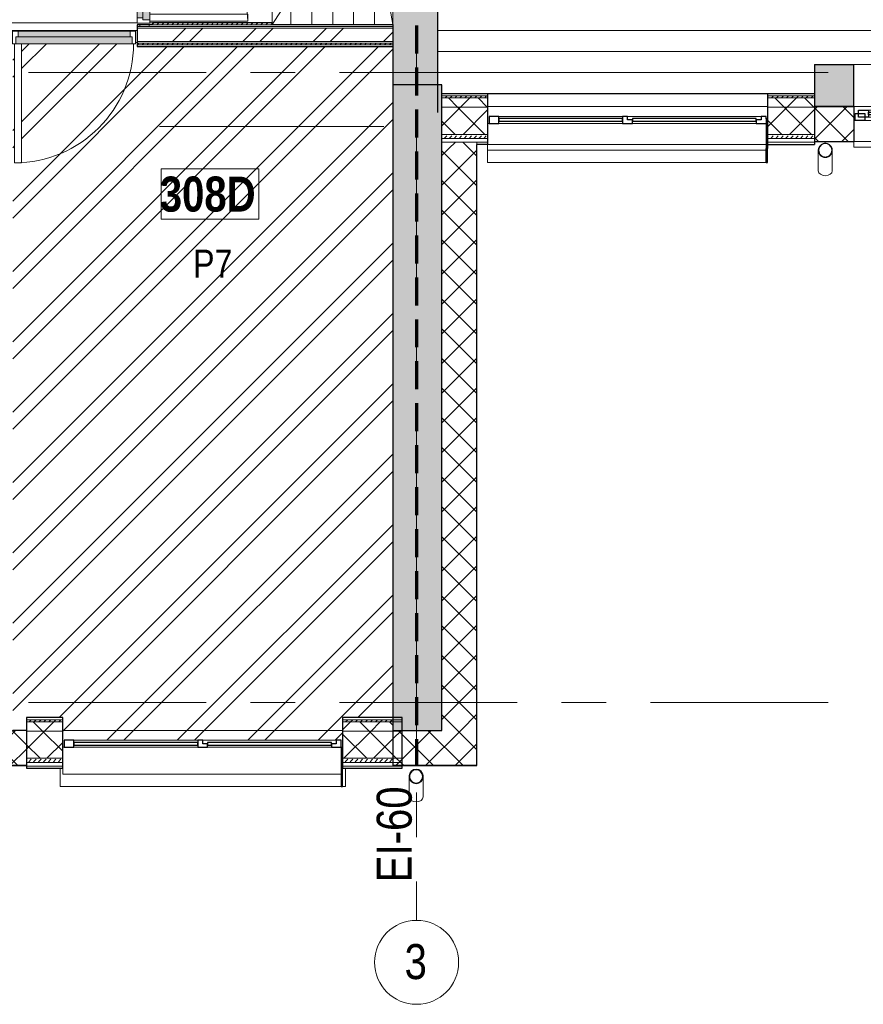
# Model space of a CAD drawing. Header units: millimetres. Extents: x -2764 to 55441, y -2158 to 22251.
# Tile 5 of 70: x 9163 to 15192, y -2158 to 4879. Entities that reach past the tile are written whole.
import ezdxf

# ---------------------------------------------------------------- set-up
doc = ezdxf.new("R2010")
doc.units = ezdxf.units.MM
doc.linetypes.add('EST_Dash_2_1_', pattern=[300, 200, -100])
doc.linetypes.add('Grid Line 1_2_', pattern=[2222.5, 1270, -317.5, 317.5, -317.5])
for name, color, linetype, lineweight, true_color in [('_ hall', 9, 'Continuous', 9, 0x808080), ('Color Fill-2', 9, 'Continuous', 9, 0x808080), ('Color Fill-3', 7, 'Continuous', 9, 0xc0c040), ('Cut Pattern-1', 7, 'Continuous', 25, 0x787878), ('Cut Pattern-2', 7, 'Continuous', 9, 0x787878), ('Cut Pattern-4', 9, 'Continuous', 9, 0x808080), ('Detail Items-2', 9, 'Continuous', 9, 0x808080), ('Doors-1', 7, 'Continuous', 9, 0x7da2b7), ('Doors-3', 7, 'Continuous', 9, 0x646464), ('Room Tags-1', 7, 'Continuous', 9, 0x800000), ('SMA_Tuletõkkesektsioon', 1, 'EST_Dash_2_1_', 70, 0xff0000), ('Text Notes-1', 1, 'Continuous', 9, 0xff0000)]:
    doc.layers.add(name, color=color, linetype=linetype, lineweight=lineweight, true_color=true_color)
for name, color, linetype, lineweight in [('Common Edges', 7, 'Continuous', 9), ('Cut Pattern-3', 7, 'Continuous', 9), ('Doors', 7, 'Continuous', 9), ('Doors-2', 7, 'Continuous', 18), ('Floors', 7, 'Continuous', 9), ('Generic Models', 7, 'Continuous', 9), ('Generic Models-1', 7, 'Continuous', 25), ('Grids', 7, 'Continuous', 9), ('Grids-1', 7, 'Grid Line 1_2_', 9), ('Plan Swing', 7, 'Continuous', 9), ('Room Tags', 7, 'Continuous', 9), ('Thin Lines', 7, 'Continuous', 9), ('Walls', 7, 'Continuous', 9), ('Walls-1', 7, 'Continuous', 25), ('Windows', 7, 'Continuous', 9), ('Windows-1', 7, 'Continuous', 25)]:
    doc.layers.add(name, color=color, linetype=linetype, lineweight=lineweight)
doc.styles.add('Swis721 Cn BT', font='swissc.ttf', dxfattribs={"height": 250})
doc.styles.add('Swis721 Cn BT_1', font='swissc.ttf', dxfattribs={"height": 200})
doc.styles.add('Swis721 Cn BT_B', font='swisscb.ttf', dxfattribs={"height": 250})
doc.styles.add('Swis721 Cn BT_I', font='swissci.ttf', dxfattribs={"height": 250})
pattern_1 = [(45, (0, 0), (-106.066, 106.066), []), (135, (0, 0), (-106.066, -106.066), [])]
pattern_2 = [(45, (0, 0), (0, 35.35534), [25, -25])]
pattern_3 = [(45, (0, 0), (-251.447, 251.447), []), (45, (0, 381), (-251.447, 251.447), [])]
pattern_4 = [(0, (0, 0), (0, 150), [])]

# ---------------------------------------------------------------- blocks, each defined once
blk = doc.blocks.new('sma_W3 - -A-01 2700x1500mm-1795256-3 Korruse põrandate  plaan')
at = {"layer": 'Windows'}
for p, q in [((-70, 99.5), (-1245, 99.5)), ((1235, 99.5), (70, 99.5)), ((-1350, 24.5), (-1340, 24.5)), ((-1270, 24.5), (-35, 24.5)), ((-1245, 49.5), (-70, 49.5)), ((35, 24.5), (1270, 24.5)), ((70, 49.5), (1235, 49.5)), ((1340, 24.5), (1350, 24.5)), ((-1350, -165.2), (-1350, -125.5)), ((1350, -125.5), (1350, -165.2)), ((1350, -165.2), (-1350, -165.2))]:
    blk.add_line(p, q, dxfattribs=at)
at = {"layer": 'Windows-1'}
for p, q in [((-1340, 24.5), (-1340, 74.5)), ((-1340, 74.5), (-1270, 74.5)), ((-1315, 49.5), (-1315, 99.5)), ((-1315, 99.5), (-1245, 99.5)), ((-1270, 74.5), (-1270, 24.5)), ((-1245, 99.5), (-1245, 49.5)), ((-1245, 64.5), (-1245, 84.5)), ((-1245, 84.5), (-70, 84.5)), ((-70, 49.5), (-70, 99.5)), ((-70, 99.5), (0, 99.5)), ((-70, 84.5), (-70, 64.5)), ((-35, 24.5), (-35, 74.5)), ((-35, 74.5), (0, 74.5)), ((0, 99.5), (0, 49.5)), ((0, 49.5), (0, 99.5)), ((0, 99.5), (70, 99.5)), ((0, 74.5), (0, 49.5)), ((70, 99.5), (70, 49.5)), ((70, 64.5), (70, 84.5)), ((70, 84.5), (1235, 84.5)), ((1235, 49.5), (1235, 99.5)), ((1235, 99.5), (1305, 99.5)), ((1235, 84.5), (1235, 64.5)), ((1285, 49.5), (1285, 74.5)), ((1285, 74.5), (1340, 74.5)), ((1305, 99.5), (1305, 49.5)), ((1340, 74.5), (1340, 24.5)), ((-1270, 24.5), (-1340, 24.5)), ((-1245, 49.5), (-1315, 49.5)), ((-70, 64.5), (-1245, 64.5)), ((0, 49.5), (-70, 49.5)), ((35, 24.5), (-35, 24.5)), ((70, 49.5), (0, 49.5)), ((0, 49.5), (35, 49.5)), ((35, 49.5), (35, 24.5)), ((1235, 64.5), (70, 64.5)), ((1305, 49.5), (1235, 49.5)), ((1270, 49.5), (1285, 49.5)), ((1270, 24.5), (1270, 49.5)), ((1340, 24.5), (1270, 24.5))]:
    blk.add_line(p, q, dxfattribs=at)
blk = doc.blocks.new('1_0 W - 2x2 - -A-03-1092455-3 Korruse põrandate  plaan')
at = {"layer": 'Windows'}
for p, q in [((1000, 223), (-990, 223)), ((1000, 223), (1000, 181)), ((-990, 31), (-1000, 31)), ((-920, 31), (-35, 31)), ((35, 31), (920, 31)), ((1000, 31), (990, 31)), ((0, -19), (-955, -19)), ((920, -19), (35, -19))]:
    blk.add_line(p, q, dxfattribs=at)
at = {"layer": 'Windows-1'}
for p, q in [((-920, 31), (-990, 31)), ((-990, 31), (-990, -19)), ((-955, -19), (-955, 6)), ((-955, 6), (-920, 6)), ((-920, 6), (-920, 31)), ((-35, 16), (-920, 16)), ((-920, 16), (-920, -4)), ((35, 31), (-35, 31)), ((-35, 31), (-35, 6)), ((-35, -4), (-35, 16)), ((-35, 6), (0, 6)), ((0, 6), (0, -19)), ((35, -19), (35, 31)), ((920, 16), (35, 16)), ((35, 16), (35, -4)), ((990, 31), (920, 31)), ((920, 31), (920, -19)), ((920, -4), (920, 16)), ((990, -19), (990, 31)), ((-990, -19), (-955, -19)), ((-920, -4), (-35, -4)), ((0, -19), (35, -19)), ((35, -4), (920, -4)), ((920, -19), (990, -19))]:
    blk.add_line(p, q, dxfattribs=at)
blk = doc.blocks.new('1_0 W - 2x2 - -A-03-V2-3 Korruse põrandate  plaan')
at = {"layer": 'Windows'}
for p, q in [((1000, 223), (-990, 223)), ((1000, 223), (1000, 181)), ((-920, 31), (-35, 31)), ((35, 31), (920, 31)), ((1000, 31), (990, 31)), ((0, -19), (-955, -19)), ((920, -19), (35, -19))]:
    blk.add_line(p, q, dxfattribs=at)
at = {"layer": 'Windows-1'}
for p, q in [((-920, 31), (-990, 31)), ((-955, -19), (-955, 6)), ((-955, 6), (-920, 6)), ((-920, 6), (-920, 31)), ((-35, 16), (-920, 16)), ((-920, 16), (-920, -4)), ((35, 31), (-35, 31)), ((-35, 31), (-35, 6)), ((-35, -4), (-35, 16)), ((-35, 6), (0, 6)), ((0, 6), (0, -19)), ((35, -19), (35, 31)), ((920, 16), (35, 16)), ((35, 16), (35, -4)), ((990, 31), (920, 31)), ((920, 31), (920, -19)), ((920, -4), (920, 16)), ((990, -19), (990, 31)), ((-990, -2.5), (-990, -19)), ((-990, -19), (-955, -19)), ((-920, -4), (-35, -4)), ((0, -19), (35, -19)), ((35, -4), (920, -4)), ((920, -19), (990, -19))]:
    blk.add_line(p, q, dxfattribs=at)
blk = doc.blocks.new('SMA_D01_ 1-poolne - SU-P-10- 900x2100 3 korrus-2368592-3 Korruse põrandate  plaan')
at = {"layer": 'Doors-1'}
for points in [[(278, 64.5), (-415, 64.5), (-415, 14.5), (415, 14.5), (415, 64.5), (375, 64.5)], [(400, 14.5), (-400, 14.5), (-400, -25.5), (400, -25.5), (400, -1.3)]]:
    blk.add_hatch(color=256, dxfattribs=at).paths.add_polyline_path(points, flags=0)
at = {"layer": 'Doors'}
for p, q in [((375, 64.5), (-415, 64.5)), ((-400, 14.5), (400, 14.5)), ((400, -25.5), (-400, -25.5))]:
    blk.add_line(p, q, dxfattribs=at)
at = {"layer": 'Doors-2'}
for p, q in [((425, 914.5), (375, 914.5)), ((375, 914.5), (375, 64.5)), ((425, 64.5), (425, 914.5)), ((-415, 64.5), (-440, 64.5)), ((-440, 64.5), (-440, -25.5)), ((-415, 14.5), (-415, 64.5)), ((-400, 14.5), (-415, 14.5)), ((-400, -25.5), (-400, 14.5)), ((375, 64.5), (425, 64.5)), ((415, 14.5), (400, 14.5)), ((400, 14.5), (400, -25.5)), ((415, 64.5), (415, 14.5)), ((440, 64.5), (425, 64.5)), ((440, -25.5), (440, 64.5)), ((-440, -25.5), (-400, -25.5)), ((400, -25.5), (440, -25.5))]:
    blk.add_line(p, q, dxfattribs=at)
at = {"layer": 'Plan Swing'}
blk.add_arc((425, 64.5), 850, 90, 180, dxfattribs=at)
blk = doc.blocks.new('SMA_D01_ 1-poolne - SU-P-04 - 750x2100-1929737-3 Korruse põrandate  plaan')
at = {"layer": 'Doors-3'}
for points in [[(340, 38), (-340, 38), (-340, -12), (340, -12)], [(325, -12), (-325, -12), (-325, -52), (325, -52)]]:
    blk.add_hatch(color=256, dxfattribs=at).paths.add_polyline_path(points, flags=0)
at = {"layer": 'Doors'}
for p, q in [((300, 38), (-340, 38)), ((-325, -12), (325, -12)), ((325, -52), (-325, -52))]:
    blk.add_line(p, q, dxfattribs=at)
at = {"layer": 'Doors-2'}
for p, q in [((350, 738), (300, 738)), ((300, 738), (300, 38)), ((350, 38), (350, 738)), ((-340, 38), (-365, 38)), ((-365, 38), (-365, -52)), ((-340, -12), (-340, 38)), ((300, 38), (350, 38)), ((340, 38), (340, -12)), ((365, 38), (350, 38)), ((365, -52), (365, 38)), ((-365, -52), (-325, -52)), ((-325, -12), (-340, -12)), ((-325, -52), (-325, -12)), ((340, -12), (325, -12)), ((325, -12), (325, -52)), ((325, -52), (365, -52))]:
    blk.add_line(p, q, dxfattribs=at)
at = {"layer": 'Plan Swing'}
blk.add_arc((350, 38), 700, 90, 180, dxfattribs=at)
blk = doc.blocks.new('Generic Models 1 - Generic Models 49-1027792-3 Korruse põrandate  plaan')
at = {"layer": 'Generic Models'}
for p, q in [((11946.6, -529.4), (11946.6, -675.5)), ((12046.6, -675.5), (12046.6, -529.4))]:
    blk.add_line(p, q, dxfattribs=at)
for start_param, end_param in [(3.141593, 4.712389), (4.712389, 6.283185)]:
    blk.add_ellipse((11996.6, -675.5), major_axis=(50, 0), ratio=0.707107, start_param=start_param, end_param=end_param, dxfattribs=at)
for points, knots in [([(11973.9, -484.9), (11973.1, -485.3), (11968.5, -487.8), (11963.3, -491.8), (11959.5, -496), (11958.6, -496.9)], [0.1506351, 0.1506351, 0.1506351, 0.1506351, 0.1666667, 0.25, 0.2749108, 0.2749108, 0.2749108, 0.2749108]), ([(11996.6, -479.4), (11992.3, -479.4), (11985.5, -480.3), (11979, -482.6), (11976.8, -483.5)], [0, 0, 0, 0, 0.0833333, 0.1297812, 0.1297812, 0.1297812, 0.1297812]), ([(12016.5, -483.5), (12014.2, -482.6), (12007.8, -480.3), (12001, -479.4), (11996.6, -479.4)], [0.8702188, 0.8702188, 0.8702188, 0.8702188, 0.9166667, 1, 1, 1, 1]), ([(12034.7, -496.9), (12033.8, -496), (12030, -491.8), (12024.7, -488), (12020.2, -485.2), (12019.5, -484.8)], [0.7250892, 0.7250892, 0.7250892, 0.7250892, 0.75, 0.8333333, 0.8493649, 0.8493649, 0.8493649, 0.8493649]), ([(11947.6, -519.9), (11947.4, -520.9), (11946.9, -524), (11946.5, -529.4), (11946.9, -534.8), (11947.4, -538), (11947.6, -539)], [0.4386826, 0.4386826, 0.4386826, 0.4386826, 0.4583333, 0.5, 0.5416667, 0.5613174, 0.5613174, 0.5613174, 0.5613174]), ([(11956.3, -499.9), (11955.3, -501.3), (11953.1, -504.7), (11950.3, -510.2), (11948.8, -514.8), (11948.1, -517.3), (11948, -517.7)], [0.2985189, 0.2985189, 0.2985189, 0.2985189, 0.3333333, 0.375, 0.4166667, 0.4244677, 0.4244677, 0.4244677, 0.4244677]), ([(11948, -541), (11948.1, -541.5), (11948.8, -544), (11950.3, -548.6), (11953.1, -554.2), (11955.2, -557.6), (11956.3, -559)], [0.5745704, 0.5745704, 0.5745704, 0.5745704, 0.5833333, 0.625, 0.6666667, 0.7014811, 0.7014811, 0.7014811, 0.7014811]), ([(11958.6, -561.9), (11959.5, -562.9), (11963.3, -567.1), (11968.6, -570.9), (11973.1, -573.6), (11973.8, -574)], [0.7250892, 0.7250892, 0.7250892, 0.7250892, 0.75, 0.8333333, 0.8493649, 0.8493649, 0.8493649, 0.8493649]), ([(12019.4, -573.9), (12020.2, -573.6), (12024.7, -571.1), (12030, -567.1), (12033.8, -562.9), (12034.7, -561.9)], [0.1506351, 0.1506351, 0.1506351, 0.1506351, 0.1666667, 0.25, 0.2749108, 0.2749108, 0.2749108, 0.2749108]), ([(12045.2, -517.7), (12045.1, -517.3), (12044.5, -514.8), (12043, -510.2), (12040.2, -504.7), (12038, -501.3), (12037, -499.8)], [0.5755323, 0.5755323, 0.5755323, 0.5755323, 0.5833333, 0.625, 0.6666667, 0.7014811, 0.7014811, 0.7014811, 0.7014811]), ([(12037, -559), (12038, -557.5), (12040.2, -554.2), (12043, -548.6), (12044.5, -544), (12045.2, -541.5), (12045.3, -541)], [0.2985189, 0.2985189, 0.2985189, 0.2985189, 0.3333333, 0.375, 0.4166667, 0.4254296, 0.4254296, 0.4254296, 0.4254296]), ([(12045.7, -539), (12045.9, -538), (12046.4, -534.8), (12046.8, -529.4), (12046.4, -524), (12045.9, -520.9), (12045.7, -519.9)], [0.4386826, 0.4386826, 0.4386826, 0.4386826, 0.4583333, 0.5, 0.5416667, 0.5613174, 0.5613174, 0.5613174, 0.5613174]), ([(11976.8, -575.3), (11979, -576.3), (11985.5, -578.5), (11992.3, -579.4), (11996.6, -579.4)], [0.8702188, 0.8702188, 0.8702188, 0.8702188, 0.9166667, 1, 1, 1, 1]), ([(11996.6, -579.4), (12001, -579.4), (12007.8, -578.5), (12014.2, -576.3), (12016.5, -575.3)], [0, 0, 0, 0, 0.0833333, 0.1297812, 0.1297812, 0.1297812, 0.1297812])]:
    blk.add_open_spline(points, degree=3, knots=knots, dxfattribs=at)
for points in [[(11974.8, -486.7), (11975.7, -486.2), (11976.6, -485.8), (11977.6, -485.3)], [(12015.7, -485.4), (12016.6, -485.8), (12017.6, -486.2), (12018.5, -486.7)], [(11949.5, -520.2), (11949.7, -519.5), (11949.8, -518.8), (11950, -518.1)], [(11950, -540.7), (11949.8, -540), (11949.7, -539.3), (11949.5, -538.6)], [(11957.9, -501), (11958.6, -500.1), (11959.4, -499.1), (11960.1, -498.2)], [(11960.2, -560.6), (11959.4, -559.7), (11958.6, -558.8), (11957.9, -557.8)], [(12033.1, -498.2), (12033.9, -499.1), (12034.6, -500.1), (12035.3, -501)], [(12035.3, -557.8), (12034.6, -558.8), (12033.9, -559.7), (12033.1, -560.6)], [(12043.3, -518.1), (12043.5, -518.8), (12043.6, -519.5), (12043.8, -520.2)], [(12043.8, -538.6), (12043.6, -539.3), (12043.5, -540), (12043.3, -540.7)], [(11977.6, -573.5), (11976.6, -573.1), (11975.7, -572.6), (11974.8, -572.2)], [(12018.5, -572.2), (12017.6, -572.6), (12016.6, -573.1), (12015.7, -573.6)]]:
    blk.add_open_spline(points, degree=3, dxfattribs=at)
at = {"layer": 'Generic Models-1'}
for radius, start, end in [(50, 90, 270), (48, 90, 270), (50, 270, 90), (48, 270, 90)]:
    blk.add_arc((11996.6, -529.4), radius, start, end, dxfattribs=at)
blk = doc.blocks.new('Generic Models 2 - Generic Models 49-1027909-3 Korruse põrandate  plaan')
at = {"layer": 'Generic Models'}
for p, q in [((14870.6, 3893), (14870.6, 3746.9)), ((14970.6, 3746.9), (14970.6, 3893))]:
    blk.add_line(p, q, dxfattribs=at)
for start_param, end_param in [(3.141593, 4.712389), (4.712389, 6.283185)]:
    blk.add_ellipse((14920.6, 3746.9), major_axis=(50, 0), ratio=0.707107, start_param=start_param, end_param=end_param, dxfattribs=at)
for points in [[(14870.6, 3893), (14870.6, 3891.9), (14870.6, 3890.8), (14870.7, 3889.7)], [(14879.2, 3917.2), (14881.2, 3920.7), (14883.7, 3924.1), (14886.7, 3926.9)], [(14954.6, 3926.9), (14957.5, 3924), (14960, 3920.7), (14962.1, 3917.2)], [(14970.5, 3889.7), (14970.6, 3890.8), (14970.6, 3891.9), (14970.6, 3893)], [(14884.7, 3861.1), (14883.2, 3862.9), (14881.7, 3864.8), (14880.4, 3866.7)], [(14893.9, 3853.1), (14891.8, 3854.5), (14889.9, 3856), (14888.1, 3857.6)], [(14904.1, 3847.9), (14902, 3848.7), (14899.9, 3849.6), (14897.8, 3850.7)], [(14904.5, 3845.6), (14905.6, 3845.3), (14906.6, 3844.9), (14907.7, 3844.7)], [(14920.6, 3845), (14916.7, 3845), (14912.7, 3845.5), (14908.9, 3846.4)], [(14932.4, 3846.4), (14928.5, 3845.5), (14924.6, 3845), (14920.6, 3845)], [(14933.6, 3844.7), (14934.6, 3845), (14935.7, 3845.3), (14936.7, 3845.6)], [(14943.4, 3850.7), (14941.4, 3849.6), (14939.3, 3848.6), (14937.1, 3847.8)], [(14953.1, 3857.6), (14951.3, 3856), (14949.4, 3854.5), (14947.3, 3853.2)], [(14960.8, 3866.7), (14959.5, 3864.8), (14958.1, 3862.8), (14956.5, 3861.1)]]:
    blk.add_open_spline(points, degree=3, dxfattribs=at)
for points, knots in [([(14871.9, 3881.5), (14872.1, 3881), (14872.5, 3879.5), (14872.9, 3877.9), (14873.3, 3876.9)], [0.57371452, 0.57371452, 0.57371452, 0.57371452, 0.58333333, 0.60421033, 0.60421033, 0.60421033, 0.60421033]), ([(14872.6, 3893.9), (14872.7, 3895.7), (14872.9, 3898.8), (14873.4, 3901.9), (14873.7, 3903.2)], [0.50639951, 0.50639951, 0.50639951, 0.50639951, 0.54166667, 0.5682163, 0.5682163, 0.5682163, 0.5682163]), ([(14873.9, 3882.1), (14873.5, 3883.6), (14873, 3886.2), (14872.8, 3888.7), (14872.7, 3889.7)], [0.4275066, 0.4275066, 0.4275066, 0.4275066, 0.45833333, 0.47805421, 0.47805421, 0.47805421, 0.47805421]), ([(14874.3, 3905.7), (14874.8, 3907.6), (14875.6, 3909.8), (14876.5, 3911.9), (14876.6, 3912.2)], [0.58513034, 0.58513034, 0.58513034, 0.58513034, 0.625, 0.63131442, 0.63131442, 0.63131442, 0.63131442]), ([(14878, 3871), (14877.3, 3872.2), (14876.3, 3874.3), (14875.5, 3876.6), (14875.1, 3877.6)], [0.34835666, 0.34835666, 0.34835666, 0.34835666, 0.375, 0.39606442, 0.39606442, 0.39606442, 0.39606442]), ([(14966.1, 3877.6), (14965.7, 3876.6), (14964.9, 3874.3), (14963.9, 3872.2), (14963.3, 3871)], [0.60393558, 0.60393558, 0.60393558, 0.60393558, 0.625, 0.65164334, 0.65164334, 0.65164334, 0.65164334]), ([(14964.6, 3912.2), (14964.7, 3911.9), (14965.6, 3909.8), (14966.4, 3907.6), (14966.9, 3905.7)], [0.36868558, 0.36868558, 0.36868558, 0.36868558, 0.375, 0.41486966, 0.41486966, 0.41486966, 0.41486966]), ([(14968.5, 3889.7), (14968.4, 3888.7), (14968.2, 3886.2), (14967.7, 3883.6), (14967.4, 3882.1)], [0.52194579, 0.52194579, 0.52194579, 0.52194579, 0.54166667, 0.5724934, 0.5724934, 0.5724934, 0.5724934]), ([(14967.5, 3903.2), (14967.8, 3901.9), (14968.3, 3898.8), (14968.6, 3895.7), (14968.6, 3893.9)], [0.4317837, 0.4317837, 0.4317837, 0.4317837, 0.45833333, 0.49360049, 0.49360049, 0.49360049, 0.49360049]), ([(14968, 3876.9), (14968.3, 3877.9), (14968.8, 3879.5), (14969.2, 3881), (14969.3, 3881.5)], [0.39578967, 0.39578967, 0.39578967, 0.39578967, 0.41666667, 0.42628548, 0.42628548, 0.42628548, 0.42628548]), ([(14876.3, 3869.9), (14876.6, 3869.3), (14877.4, 3867.8), (14878.3, 3866.4), (14878.8, 3865.6)], [0.65263578, 0.65263578, 0.65263578, 0.65263578, 0.66666667, 0.68456201, 0.68456201, 0.68456201, 0.68456201]), ([(14883.3, 3859.7), (14883.9, 3859), (14885.1, 3857.7), (14886.3, 3856.6), (14886.8, 3856.1)], [0.7320207, 0.7320207, 0.7320207, 0.7320207, 0.75, 0.7639321, 0.7639321, 0.7639321, 0.7639321]), ([(14892.8, 3851.4), (14893.7, 3850.8), (14895.1, 3850), (14896.5, 3849.2), (14896.9, 3848.9)], [0.81240787, 0.81240787, 0.81240787, 0.81240787, 0.83333333, 0.84284565, 0.84284565, 0.84284565, 0.84284565]), ([(14944.3, 3848.9), (14944.7, 3849.2), (14946.1, 3850), (14947.5, 3850.8), (14948.4, 3851.4)], [0.15715435, 0.15715435, 0.15715435, 0.15715435, 0.16666667, 0.18759213, 0.18759213, 0.18759213, 0.18759213]), ([(14954.4, 3856.1), (14954.9, 3856.6), (14956.1, 3857.8), (14957.3, 3859), (14957.9, 3859.7)], [0.2360679, 0.2360679, 0.2360679, 0.2360679, 0.25, 0.2679793, 0.2679793, 0.2679793, 0.2679793]), ([(14962.4, 3865.6), (14963, 3866.4), (14963.8, 3867.8), (14964.6, 3869.3), (14965, 3869.9)], [0.31543799, 0.31543799, 0.31543799, 0.31543799, 0.33333333, 0.34736422, 0.34736422, 0.34736422, 0.34736422])]:
    blk.add_open_spline(points, degree=3, knots=knots, dxfattribs=at)
at = {"layer": 'Generic Models-1'}
for radius, start, end in [(50, 90, 164.95639), (48, 90, 164.31378), (50, 15.04361, 90), (48, 15.68622, 90), (50, 164.95639, 270), (48, 164.31378, 270), (50, 270, 15.04361), (48, 270, 15.68622)]:
    blk.add_arc((14920.6, 3893), radius, start, end, dxfattribs=at)
blk = doc.blocks.new('Generic Models 19 - Generic Models 17-1544018-3 Korruse põrandate  plaan')
at = {"layer": 'Generic Models'}
for p, q in [((9452.1, -471), (9452.1, -601)), ((11491.3, -601), (11491.3, -471)), ((11461.2, -601), (9452.1, -601)), ((11491.3, -601), (11471.2, -601))]:
    blk.add_line(p, q, dxfattribs=at)
at = {"layer": 'Generic Models-1'}
for p, q in [((11471.2, -325.5), (11461.2, -325.5)), ((11461.2, -325.5), (11461.2, -601)), ((11471.2, -601), (11471.2, -325.5)), ((11461.2, -601), (11471.2, -601))]:
    blk.add_line(p, q, dxfattribs=at)
blk = doc.blocks.new('Generic Models 20 - Generic Models 17-1545920-3 Korruse põrandate  plaan')
at = {"layer": 'Generic Models'}
for p in [(12507.5, 3945.6), (14497.5, 3857.6)]:
    blk.add_line(p, (12507.5, 3857.6), dxfattribs=at)
at = {"layer": 'Generic Models-1'}
for p, q in [((14507.5, 4171.1), (14497.5, 4171.1)), ((14497.5, 4171.1), (14497.5, 3958)), ((14507.5, 4171.1), (14507.5, 3958)), ((14497.5, 3857.6), (14497.5, 3958)), ((14507.5, 3857.6), (14507.5, 3958)), ((14497.5, 3857.6), (14507.5, 3857.6))]:
    blk.add_line(p, q, dxfattribs=at)
blk = doc.blocks.new('Grid - M_Grid Head - Circle väike-415116-3 Korruse põrandate  plaan')
at = {"layer": 'Grids'}
blk.add_circle((0, 0), 3, dxfattribs=at)
blk = doc.blocks.new('1_0 Room Tag - 2_5mm Nr-411650-3 Korruse põrandate  plaan')
at = {"layer": 'Room Tags'}
for p, q in [((3.5, 1.8), (-3.5, 1.8)), ((-3.5, 1.8), (-3.5, -1.8)), ((3.5, 1.8), (3.5, -1.8)), ((3.5, -1.8), (-3.5, -1.8))]:
    blk.add_line(p, q, dxfattribs=at)

msp = doc.modelspace()

# ---------------------------------------------------------------- hatches: boundary and pattern name
at = {"layer": 'Color Fill-2'}
h = msp.add_hatch(dxfattribs=at)
h.set_pattern_fill('FP_38', color=256, style=0, pattern_type=2)
h.set_pattern_definition(pattern_4)
h.paths.add_polyline_path([(14507.5, 4258.6), (14507.5, 4349.6), (14843.5, 4349.6), (14843.5, 4558.6), (17894, 4558.6), (17894, 8198.1), (17867.1, 8198.1), (17867.1, 9096.2), (17861.7, 9096.2), (17861.7, 9727.1), (16387.1, 9727.1), (16387.1, 10554.1), (16377.2, 10554.1), (16377.2, 10496.1), (16362.2, 10496.1), (16362.2, 9346.1), (16312.2, 9346.1), (16312.2, 10496.1), (15197.2, 10496.1), (15197.2, 10554.1), (15187.2, 10554.1), (15187.2, 10496.1), (14789.7, 10496.1), (14789.7, 10336.1), (12750.5, 10336.1), (12750.5, 9919.1), (12150.5, 9919.1), (12150.5, 4412.6), (12180.5, 4412.6), (12180.5, 4349.6), (12507.5, 4349.6), (12507.5, 4258.6), (13406.3, 4258.6)], flags=0)
h.paths.add_polyline_path([(14952.5, 5957.1), (14852.5, 5957.1), (14852.5, 8885.1), (14952.5, 8885.1), (14952.5, 6514.8)], flags=0)
h = msp.add_hatch(dxfattribs=at)
h.set_pattern_fill('FP_38', color=256, style=0, pattern_type=2)
h.set_pattern_definition(pattern_4)
h.paths.add_polyline_path([(9112.1, 4770.5), (9112.1, 4796), (9992.1, 4796), (9992.1, 4770.5), (10002.1, 4770.5), (10002.1, 4842.5), (10055.6, 4842.5), (10055.6, 4852.5), (10003.6, 4852.5), (10003.6, 5582.5), (10055.6, 5582.5), (10055.6, 5592.5), (9997.6, 5592.5), (9997.6, 6502.8), (10055.6, 6502.8), (10055.6, 6512.8), (10017.6, 6512.8), (10017.6, 7177.8), (9317.6, 7177.8), (9317.6, 7227.8), (10017.6, 7227.8), (10017.6, 7242.8), (10055.6, 7242.8), (10055.6, 7252.8), (8826.6, 7252.8), (8826.6, 5855), (8550.6, 5855), (8550.6, 7252.8), (7723.6, 7252.8), (7723.6, 7427.8), (7713.6, 7427.8), (7713.6, 7362.8), (6533.6, 7362.8), (6533.6, 7427.8), (6523.6, 7427.8), (6523.6, 7252.8), (6103.6, 7252.8), (6103.6, 5855), (5987.6, 5855), (5987.6, 7252.8), (5525, 7252.8), (5525, 7303.3), (800, 7303.3), (799.3, 6958.3), (200, 6958.3), (200, 4855), (1969.1, 4855), (1969.1, 4770.5), (1979.1, 4770.5), (1979.1, 4796), (2859.1, 4796), (2859.1, 4770.5), (2869.1, 4770.5), (2869.1, 4855), (3013.1, 4855), (3013.1, 4770.5), (3023.1, 4770.8), (3023.1, 4796), (3903.1, 4796), (3903.1, 4770.5), (3913.1, 4770.5), (3913.1, 4855), (8058.1, 4855), (8058.1, 4770.5), (8068.1, 4770.5), (8068.1, 4796), (8948.1, 4796), (8948.1, 4770.5), (8958.1, 4770.8), (8958.1, 4855), (9102.1, 4855), (9102.1, 4770.5)], flags=0)
h = msp.add_hatch(dxfattribs=at)
h.set_pattern_fill('FP_38', color=256, style=0, pattern_type=2)
h.set_pattern_definition(pattern_4)
h.paths.add_polyline_path([(10088.6, 4830), (10090.5, 4830), (10090.5, 4842.5), (10113.6, 4842.5), (10113.6, 4855), (10966.9, 4855), (10966.9, 6067), (10113.6, 6067), (10113.6, 5592.5), (10055.6, 5592.5), (10055.6, 5582.5), (10093.6, 5582.5), (10093.6, 4917.5), (10793.6, 4917.5), (10793.6, 4867.5), (10093.6, 4867.5), (10093.6, 4852.5), (10055.6, 4852.5), (10055.6, 4842.5), (10088.6, 4842.5)], flags=0)
at = {"layer": 'Color Fill-3'}
h = msp.add_hatch(dxfattribs=at)
h.set_pattern_fill('FP_3', color=256, style=0, pattern_type=2)
h.set_pattern_definition(pattern_3)
h.paths.add_polyline_path([(11471.2, -290), (11471.2, -109), (11830.5, -109), (11830.5, 4686), (10002.1, 4686), (10002.1, 4770.5), (9992.1, 4770.5), (9992.1, 4706), (9177.1, 4706), (9177.1, 3856), (9127.1, 3856), (9127.1, 4706), (9112.1, 4706), (9112.1, 4770.5), (9102.1, 4770.5), (9102.1, 4686), (9114.6, 4686), (9114.6, -200), (9212.4, -200), (9212.4, -109), (9471.2, -109), (9471.2, -290), (9481.2, -290), (9481.2, -271), (11461.2, -271), (11461.2, -290)], flags=0)
at = {"layer": 'Cut Pattern-1'}
h = msp.add_hatch(color=256, dxfattribs=at)
h.paths.add_polyline_path([(21148.5, 4258.6), (21148.5, 4558.6), (20938.6, 4558.6), (20938.6, 4258.6), (21072.2, 4258.6)], flags=0)
h.paths.add_polyline_path([(17878.1, 4258.6), (18238.6, 4258.6), (18238.6, 4558.6), (17824, 4558.6), (17824, 4258.6)], flags=0)
h.paths.add_polyline_path([(14843.5, 4258.6), (15124, 4258.6), (15124, 4558.6), (14843.5, 4558.6), (14843.5, 4423.1)], flags=0)
at = {"layer": 'Cut Pattern-2'}
for points in [[(12131.1, 4412.6), (12150.5, 4412.6), (12150.5, 7252.8), (11830.5, 7252.8), (11830.5, 4412.6), (12128.7, 4412.6)], [(12180.5, -200), (12180.5, 4412.6), (11830.5, 4412.6), (11830.5, -200)]]:
    msp.add_hatch(color=256, dxfattribs=at).paths.add_polyline_path(points, flags=0)
h = msp.add_hatch(dxfattribs=at)
h.set_pattern_fill('FP_3', color=256, style=0, pattern_type=2)
h.set_pattern_definition(pattern_3)
h.paths.add_polyline_path([(10022.6, 4830), (10088.6, 4830), (10088.6, 4842.5), (10022.6, 4842.5)], flags=0)
h.paths.add_polyline_path([(10022.6, 5592.5), (10088.6, 5592.5), (10088.6, 6502.8), (10022.6, 6502.8), (10022.6, 5817.6)], flags=0)
h = msp.add_hatch(dxfattribs=at)
h.set_pattern_fill('FP_3', color=256, style=0, pattern_type=2)
h.set_pattern_definition(pattern_3)
h.paths.add_polyline_path([(10090.5, 4723), (10090.5, 4818), (10002.1, 4818), (10002.1, 4723)], flags=0)
h.paths.add_polyline_path([(8982.6, 4723), (9102.1, 4723), (9102.1, 4818), (8958.1, 4818), (8958.1, 4723)], flags=0)
h.paths.add_polyline_path([(7070.3, 4723), (8058.1, 4723), (8058.1, 4818), (7070.3, 4818)], flags=0)
h = msp.add_hatch(dxfattribs=at)
h.set_pattern_fill('FP_3', color=256, style=0, pattern_type=2)
h.set_pattern_definition(pattern_3)
h.paths.add_polyline_path([(10212.2, 4723), (11830.5, 4723), (11830.5, 4818), (10090.5, 4818), (10090.5, 4723)], flags=0)
at = {"layer": 'Cut Pattern-3'}
h = msp.add_hatch(dxfattribs=at)
h.set_pattern_fill('FP_1', color=256, style=0, pattern_type=2)
h.set_pattern_definition(pattern_2)
h.paths.add_polyline_path([(11830.5, 4842.5), (11830.5, 4843), (10966.9, 4843), (10966.9, 4855), (10113.6, 4855), (10113.6, 4842.5), (10966.9, 4842.5)], flags=0)
h = msp.add_hatch(dxfattribs=at)
h.set_pattern_fill('FP_1', color=256, style=0, pattern_type=2)
h.set_pattern_definition(pattern_2)
h.paths.add_polyline_path([(8970.6, 4698.5), (8970.6, 4711), (8958.1, 4711), (8958.1, 4698.5)], flags=0)
h.paths.add_polyline_path([(9089.7, 4698.5), (9102.1, 4698.5), (9102.1, 4711), (9089.6, 4711), (9089.6, 4698.5)], flags=0)
h.paths.add_polyline_path([(8058.1, 4698.5), (8058.1, 4711), (7070.3, 4711), (7070.3, 4698.5)], flags=0)
h.paths.add_polyline_path([(10090.5, 4698.5), (10090.5, 4711), (10002.1, 4711), (10002.1, 4698.5)], flags=0)
h = msp.add_hatch(dxfattribs=at)
h.set_pattern_fill('FP_1', color=256, style=0, pattern_type=2)
h.set_pattern_definition(pattern_2)
h.paths.add_polyline_path([(11830.5, 4698.5), (11830.5, 4711), (10090.5, 4711), (10090.5, 4698.5), (11821.4, 4698.5)], flags=0)
h = msp.add_hatch(dxfattribs=at)
h.set_pattern_fill('FP_1', color=256, style=0, pattern_type=2)
h.set_pattern_definition(pattern_2)
h.paths.add_polyline_path([(12208.6, 4334.6), (12208.6, 4349.6), (12180.5, 4349.6), (12180.5, 4334.6)], flags=0)
h = msp.add_hatch(dxfattribs=at)
h.set_pattern_fill('FP_1', color=256, style=0, pattern_type=2)
h.set_pattern_definition(pattern_2)
h.paths.add_polyline_path([(12208.6, 4319.6), (12208.6, 4334.6), (12180.5, 4334.6), (12180.5, 4319.6)], flags=0)
h = msp.add_hatch(dxfattribs=at)
h.set_pattern_fill('FP_1', color=256, style=0, pattern_type=2)
h.set_pattern_definition(pattern_2)
h.paths.add_polyline_path([(14684, 4334.6), (14843.5, 4334.6), (14843.5, 4349.6), (14507.5, 4349.6), (14507.5, 4334.6)], flags=0)
h.paths.add_polyline_path([(12507.5, 4334.6), (12507.5, 4349.6), (12208.6, 4349.6), (12208.6, 4334.6), (12291.4, 4334.6)], flags=0)
h = msp.add_hatch(dxfattribs=at)
h.set_pattern_fill('FP_1', color=256, style=0, pattern_type=2)
h.set_pattern_definition(pattern_2)
h.paths.add_polyline_path([(14684, 4319.6), (14843.5, 4319.6), (14843.5, 4334.6), (14507.5, 4334.6), (14507.5, 4319.6)], flags=0)
h.paths.add_polyline_path([(12208.6, 4319.6), (12507.5, 4319.6), (12507.5, 4334.6), (12208.6, 4334.6)], flags=0)
h = msp.add_hatch(dxfattribs=at)
h.set_pattern_fill('FP_1', color=256, style=0, pattern_type=2)
h.set_pattern_definition(pattern_2)
h.paths.add_polyline_path([(11830.5, -124), (11830.5, -109), (11471.2, -109), (11471.2, -124)], flags=0)
h.paths.add_polyline_path([(9212.4, -124), (9471.2, -124), (9471.2, -109), (9212.4, -109)], flags=0)
h = msp.add_hatch(dxfattribs=at)
h.set_pattern_fill('FP_1', color=256, style=0, pattern_type=2)
h.set_pattern_definition(pattern_2)
h.paths.add_polyline_path([(9471.2, -139), (9471.2, -124), (9212.4, -124), (9212.4, -139)], flags=0)
h.paths.add_polyline_path([(11471.2, -139), (11830.5, -139), (11830.5, -124), (11471.2, -124)], flags=0)
at = {"layer": 'Cut Pattern-4'}
h = msp.add_hatch(dxfattribs=at)
h.set_pattern_fill('FP_2', color=256, style=0, pattern_type=2)
h.set_pattern_definition(pattern_1)
h.paths.add_polyline_path([(14684, 4253.6), (14843.5, 4253.6), (14843.5, 4319.6), (14507.5, 4319.6), (14507.5, 4253.6)], flags=0)
h.paths.add_polyline_path([(12507.5, 4253.6), (12507.5, 4319.6), (12208.6, 4319.6), (12208.6, 4253.6)], flags=0)
h = msp.add_hatch(dxfattribs=at)
h.set_pattern_fill('FP_2', color=256, style=0, pattern_type=2)
h.set_pattern_definition(pattern_1)
h.paths.add_polyline_path([(12180.5, 4058.6), (12208.6, 4058.6), (12208.6, 4253.6), (12180.5, 4253.6), (12180.5, 4074.5)], flags=0)
h = msp.add_hatch(dxfattribs=at)
h.set_pattern_fill('FP_2', color=256, style=0, pattern_type=2)
h.set_pattern_definition(pattern_1)
h.paths.add_polyline_path([(14684, 4058.6), (14843.5, 4058.6), (14843.5, 4253.6), (14507.5, 4253.6), (14507.5, 4058.6)], flags=0)
h.paths.add_polyline_path([(12507.5, 4058.6), (12507.5, 4253.6), (12208.6, 4253.6), (12208.6, 4058.6), (12430.5, 4058.6)], flags=0)
h = msp.add_hatch(dxfattribs=at)
h.set_pattern_fill('FP_2', color=256, style=0, pattern_type=2)
h.set_pattern_definition(pattern_1)
h.paths.add_polyline_path([(21072.2, 4008.6), (21188.6, 4008.6), (21188.6, 4258.6), (20938.6, 4258.6), (20938.6, 4008.6)], flags=0)
h.paths.add_polyline_path([(17824, 4008.6), (18238.6, 4008.6), (18238.6, 4258.6), (17824, 4258.6), (17824, 4157.6)], flags=0)
h.paths.add_polyline_path([(14843.7, 4008.6), (15124, 4008.6), (15124, 4258.6), (14843.5, 4258.6), (14843.5, 4008.6)], flags=0)
h = msp.add_hatch(dxfattribs=at)
h.set_pattern_fill('FP_1', color=256, style=0, pattern_type=2)
h.set_pattern_definition(pattern_2)
h.paths.add_polyline_path([(12208.6, 4028.6), (12208.6, 4058.6), (12180.5, 4058.6), (12180.5, 4028.6)], flags=0)
h = msp.add_hatch(dxfattribs=at)
h.set_pattern_fill('FP_1', color=256, style=0, pattern_type=2)
h.set_pattern_definition(pattern_2)
h.paths.add_polyline_path([(14684, 4028.6), (14843.5, 4028.6), (14843.5, 4058.6), (14507.5, 4058.6), (14507.5, 4028.6)], flags=0)
h.paths.add_polyline_path([(12208.6, 4028.6), (12507.5, 4028.6), (12507.5, 4058.6), (12208.6, 4058.6)], flags=0)
h = msp.add_hatch(dxfattribs=at)
h.set_pattern_fill('FP_2', color=256, style=0, pattern_type=2)
h.set_pattern_definition(pattern_1)
h.paths.add_polyline_path([(12430.5, -200), (12430.5, 3958), (12208.6, 3958), (12208.6, 4003.6), (12180.5, 4003.6), (12180.5, -200)], flags=0)
h = msp.add_hatch(dxfattribs=at)
h.set_pattern_fill('FP_2', color=256, style=0, pattern_type=2)
h.set_pattern_definition(pattern_1)
h.paths.add_polyline_path([(12430.5, 3958), (12430.5, 4003.6), (12208.6, 4003.6), (12208.6, 3958)], flags=0)
h = msp.add_hatch(dxfattribs=at)
h.set_pattern_fill('FP_2', color=256, style=0, pattern_type=2)
h.set_pattern_definition(pattern_1)
h.paths.add_polyline_path([(9452.1, -205), (9471.2, -205), (9471.2, -139), (9212.4, -139), (9212.4, -205)], flags=0)
h.paths.add_polyline_path([(11830.5, -205), (11830.5, -139), (11471.2, -139), (11471.2, -205)], flags=0)
h = msp.add_hatch(dxfattribs=at)
h.set_pattern_fill('FP_2', color=256, style=0, pattern_type=2)
h.set_pattern_definition(pattern_1)
h.paths.add_polyline_path([(8934.6, -450), (9212.4, -450), (9212.4, -200), (8845.6, -200), (8845.6, -450)], flags=0)
h.paths.add_polyline_path([(3025.6, -450), (3045.6, -450), (3045.6, -200), (2907.7, -200), (2907.7, -450)], flags=0)
h.paths.add_polyline_path([(6145.6, -450), (6145.6, -200), (5745.6, -200), (5745.6, -450), (6126, -450)], flags=0)
h = msp.add_hatch(dxfattribs=at)
h.set_pattern_fill('FP_2', color=256, style=0, pattern_type=2)
h.set_pattern_definition(pattern_1)
h.paths.add_polyline_path([(11471.2, -400), (11830.5, -400), (11830.5, -205), (11471.2, -205), (11471.2, -325.5)], flags=0)
h.paths.add_polyline_path([(9471.2, -400), (9471.2, -205), (9212.4, -205), (9212.4, -400), (9452.1, -400)], flags=0)
h = msp.add_hatch(dxfattribs=at)
h.set_pattern_fill('FP_2', color=256, style=0, pattern_type=2)
h.set_pattern_definition(pattern_1)
h.paths.add_polyline_path([(12430.5, -450), (12430.5, -200), (11830.5, -200), (11830.5, -450), (12208.6, -450)], flags=0)
h = msp.add_hatch(dxfattribs=at)
h.set_pattern_fill('FP_1', color=256, style=0, pattern_type=2)
h.set_pattern_definition(pattern_2)
h.paths.add_polyline_path([(11830.5, -430), (11830.5, -400), (11471.2, -400), (11471.2, -430), (11491.3, -430)], flags=0)
h.paths.add_polyline_path([(9471.2, -430), (9471.2, -400), (9212.4, -400), (9212.4, -430), (9452.1, -430)], flags=0)
at = {"layer": 'Detail Items-2'}
h = msp.add_hatch(dxfattribs=at)
h.set_pattern_fill('FP_40', color=256, style=0, pattern_type=2)
h.set_pattern_definition([(0, (0, 0), (0, 150), []), (90, (0, 0), (-150, 9e-15), [])])
h.paths.add_polyline_path([(24169.5, 4755), (25033.1, 4755), (25033.1, 5957.3), (24169.5, 5957.3), (24169.5, 4763.5)], flags=0)
h.paths.add_polyline_path([(10966.9, 4843), (11830.5, 4843), (11830.5, 6067), (10966.9, 6067), (10966.9, 4855)], flags=0)
h.paths.add_polyline_path([(23843.1, 9287.1), (23843.1, 10487.1), (23048.7, 10487.1), (23048.7, 9287.1), (23627.5, 9287.1)], flags=0)
h.paths.add_polyline_path([(17869.5, 11973.1), (17893.9, 11973.1), (17893.9, 13052.1), (17051.2, 13052.1), (17051.2, 11973.1), (17799.4, 11973.1)], flags=0)
h.paths.add_polyline_path([(29822.7, 11973.1), (29866, 11973.1), (29866, 13052.1), (29066, 13052.1), (29066, 11973.1)], flags=0)
h.paths.add_polyline_path([(18516.9, 11973.1), (19057.4, 11973.1), (19057.4, 13052.1), (18213.9, 13052.1), (18213.9, 11973.1), (18504.5, 11973.1)], flags=0)
h.paths.add_polyline_path([(6379.3, 12009), (7077.4, 12009), (7077.4, 13052.1), (6213.8, 13052.1), (6213.8, 12009)], flags=0)

# ---------------------------------------------------------------- linework, layer by layer
at = {"layer": '_ hall'}
for p, q in [((10966.9, 4855), (10966.9, 6055)), ((10966.9, 4843), (11598.2, 5805.6)), ((11661.2, 5803.4), (11830.5, 4843)), ((10161.6, 4115), (11766.9, 4115))]:
    msp.add_line(p, q, dxfattribs=at)
at = {"layer": 'Common Edges'}
for p, q in [((11830.5, 4830), (10002.1, 4830)), ((11830.5, 4818), (10002.1, 4818)), ((10022.6, 4842.5), (10022.6, 4830)), ((10088.6, 4842.5), (10088.6, 4830)), ((11830.5, 4842.5), (10113.6, 4842.5)), ((11830.5, 4723), (10002.1, 4723)), ((11830.5, 4711), (10002.1, 4711)), ((11830.5, 4698.5), (10002.1, 4698.5)), ((12180.5, 4334.6), (12507.5, 4334.6)), ((12180.5, 4319.6), (12507.5, 4319.6)), ((14507.5, 4334.6), (14843.5, 4334.6)), ((14507.5, 4319.6), (14843.5, 4319.6)), ((12180.5, 4253.6), (12507.5, 4253.6)), ((14507.5, 4253.6), (14843.5, 4253.6)), ((12180.5, 4058.6), (12507.5, 4058.6)), ((12180.5, 4028.6), (12507.5, 4028.6)), ((14507.5, 4058.6), (14843.5, 4058.6)), ((14507.5, 4028.6), (14843.5, 4028.6)), ((12180.5, 4003.6), (12507.5, 4003.6)), ((12430.5, -451), (12430.5, 4003.6)), ((12431.5, 3987.6), (12430.5, 3987.6)), ((14507.5, 4003.6), (14843.5, 4003.6)), ((14843.5, 4008.6), (15124, 4008.6)), ((9471.2, -124), (9212.4, -124)), ((9471.2, -139), (9212.4, -139)), ((11897.2, -124), (11471.2, -124)), ((11897.2, -139), (11471.2, -139)), ((9471.2, -205), (9212.4, -205)), ((11897.2, -205), (11471.2, -205)), ((9471.2, -400), (9212.4, -400)), ((11897.2, -400), (11471.2, -400)), ((8845.6, -450), (9212.4, -450)), ((9471.2, -430), (9212.4, -430)), ((9471.2, -455), (9212.4, -455)), ((11897.2, -430), (11471.2, -430)), ((11897.2, -455), (11471.2, -455)), ((11830.5, -450), (12431.5, -450))]:
    msp.add_line(p, q, dxfattribs=at)
at = {"layer": 'Floors'}
for p, q in [((9102.1, 4855), (10003.6, 4855)), ((10093.6, 4855), (10113.6, 4855)), ((10002.1, 4715), (9992.1, 4715)), ((12507.5, 4258.6), (14507.5, 4258.6)), ((9471.2, -200), (11471.2, -200))]:
    msp.add_line(p, q, dxfattribs=at)
at = {"layer": 'Grids-1'}
for p, q in [((12000, 17517.1), (12000, 942.1)), ((336, 4500), (35503, 4500)), ((12000, 942.1), (12000, -1557.9)), ((336, 0), (35503, 0))]:
    msp.add_line(p, q, dxfattribs=at)
at = {"layer": 'SMA_Tuletõkkesektsioon'}
msp.add_line((12000, 10537.1), (12000, -451), dxfattribs=at)
at = {"layer": 'Thin Lines'}
for p, q in [((10966.9, 6067), (10966.9, 4843)), ((11830.5, 4843), (11830.5, 6067)), ((10966.9, 4843), (11830.5, 4843))]:
    msp.add_line(p, q, dxfattribs=at)
at = {"layer": 'Walls'}
for p, q in [((15124, 4558.6), (17824, 4558.6)), ((12507.5, 4349.6), (14507.5, 4349.6)), ((17824, 4258.6), (15124, 4258.6)), ((15124, 4258.6), (17824, 4258.6)), ((14497.5, 3987.6), (12507.5, 3987.6)), ((17824, 4007.6), (15124, 4007.6))]:
    msp.add_line(p, q, dxfattribs=at)
at = {"layer": 'Walls-1'}
for p, q in [((12150.5, 4216), (12150.5, 9919.1)), ((10113.6, 4842.5), (10002.1, 4842.5)), ((10002.1, 4842.5), (10002.1, 4686)), ((10966.9, 4855), (10113.6, 4855)), ((10113.6, 4855), (10113.6, 4842.5)), ((11830.5, 4843), (11830.5, -451)), ((10002.1, 4686), (11830.5, 4686)), ((14843.5, 4558.6), (15124, 4558.6)), ((14843.5, 4558.6), (14843.5, 3987.6)), ((15124, 4258.6), (15124, 4558.6)), ((12180.5, 4412.6), (11830.5, 4412.6)), ((12180.5, -200), (12180.5, 4412.6)), ((12507.5, 4349.6), (12180.5, 4349.6)), ((12507.5, 4349.6), (12507.5, 3987.6)), ((14843.5, 4349.6), (14507.5, 4349.6)), ((14507.5, 4349.6), (14507.5, 3987.6)), ((14843.5, 4258.6), (15124, 4258.6)), ((15124, 4258.6), (14843.5, 4258.6)), ((15124, 4258.6), (15124, 4007.6)), ((12431.5, -451), (12431.5, 3987.6)), ((12507.5, 3987.6), (12431.5, 3987.6)), ((14507.5, 3987.6), (14843.5, 3987.6)), ((14843.5, 4007.6), (15124, 4007.6)), ((9471.2, -109), (9212.4, -109)), ((9212.4, -109), (9212.4, -471)), ((9471.2, -471), (9471.2, -109)), ((11897.2, -109), (11471.2, -109)), ((11471.2, -109), (11471.2, -471)), ((11897.2, -471), (11897.2, -109)), ((9212.4, -200), (9114.6, -200)), ((11830.5, -200), (12180.5, -200)), ((8845.6, -451), (9212.4, -451)), ((9212.4, -471), (9471.2, -471)), ((11471.2, -471), (11897.2, -471)), ((11830.5, -451), (12431.5, -451))]:
    msp.add_line(p, q, dxfattribs=at)

# ---------------------------------------------------------------- block references
at = {"layer": 'Doors'}
for name, p, rotation in [('SMA_D01_ 1-poolne - SU-P-04 - 750x2100-1929737-3 Korruse põrandate  plaan', (10055.6, 5217.5), 269.9999999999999), ('SMA_D01_ 1-poolne - SU-P-10- 900x2100 3 korrus-2368592-3 Korruse põrandate  plaan', (9552.1, 4770.5), 180)]:
    msp.add_blockref(name, p, dxfattribs=dict(at, rotation=rotation))
at = {"layer": 'Generic Models'}
for name, p in [('Generic Models 20 - Generic Models 17-1545920-3 Korruse põrandate  plaan', (0, 0)), ('Generic Models 2 - Generic Models 49-1027909-3 Korruse põrandate  plaan', (0, 52)), ('Generic Models 19 - Generic Models 17-1544018-3 Korruse põrandate  plaan', (0, 0)), ('Generic Models 1 - Generic Models 49-1027792-3 Korruse põrandate  plaan', (0, 0))]:
    msp.add_blockref(name, p, dxfattribs=at)
at = {"layer": 'Grids', "xscale": 99.99999999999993, "yscale": 99.99999999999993, "zscale": 99.99999999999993, "rotation": 180}
msp.add_blockref('Grid - M_Grid Head - Circle väike-415116-3 Korruse põrandate  plaan', (12000, -1857.9), dxfattribs=at)
at = {"layer": 'Room Tags', "xscale": 99.99999999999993, "yscale": 99.99999999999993, "zscale": 99.99999999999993}
msp.add_blockref('1_0 Room Tag - 2_5mm Nr-411650-3 Korruse põrandate  plaan', (10523.4, 3632.9), dxfattribs=at)
at = {"layer": 'Windows'}
msp.add_blockref('sma_W3 - -A-01 2700x1500mm-1795256-3 Korruse põrandate  plaan', (16474, 4133.1), dxfattribs=at)
at = {"layer": 'Windows', "rotation": 180}
for name, p in [('1_0 W - 2x2 - -A-03-V2-3 Korruse põrandate  plaan', (13507.5, 4168.6)), ('1_0 W - 2x2 - -A-03-1092455-3 Korruse põrandate  plaan', (10471.2, -290))]:
    msp.add_blockref(name, p, dxfattribs=at)

# ---------------------------------------------------------------- texts
at = {"layer": 'Grids', "insert": (11914.1, -1727.4), "char_height": 250, "width": 200.422, "attachment_point": 1, "style": 'Swis721 Cn BT'}
msp.add_mtext('\\fSwis721 Cn BT|b0|i0|c186|p34|;3', dxfattribs=at)
at = {"layer": 'Room Tags', "insert": (10164.7, 3757.4), "char_height": 250, "width": 865.822, "attachment_point": 1, "style": 'Swis721 Cn BT_B'}
msp.add_mtext('308D', dxfattribs=at)
at = {"layer": 'Room Tags-1', "insert": (10403.2, 3234.9), "char_height": 200, "width": 328.692, "attachment_point": 1, "style": 'Swis721 Cn BT_1'}
msp.add_mtext('P7', dxfattribs=at)
at = {"layer": 'Text Notes-1', "insert": (11714.8, -1285.3), "char_height": 250, "width": 817.721, "attachment_point": 1, "rotation": 90, "style": 'Swis721 Cn BT_I'}
msp.add_mtext('EI-60', dxfattribs=at)

doc.saveas('drawing.dxf')
